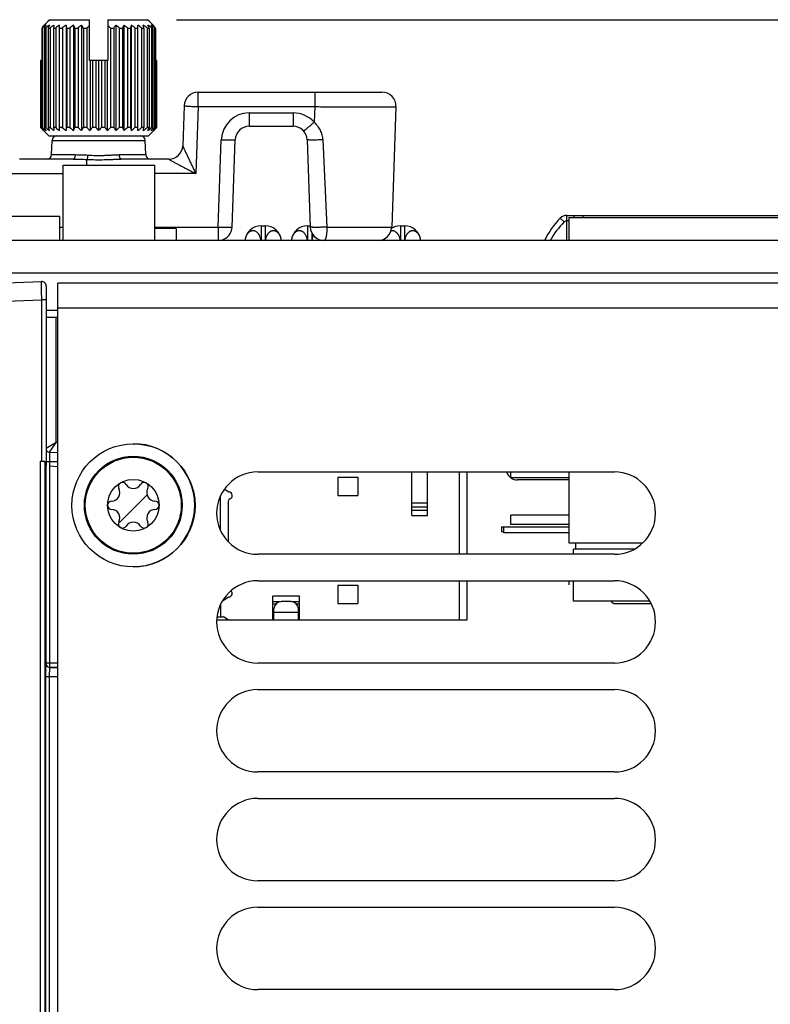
# Model space of a CAD drawing. Header units: inches. Extents: x 0 to 34, y 0 to 22.
# Tile 81 of 145: x 12.4 to 14, y 10.8 to 13. Entities that reach past the tile are written whole.
import ezdxf

# ---------------------------------------------------------------- set-up
doc = ezdxf.new("R2010")
doc.units = ezdxf.units.IN
doc.header["$LTSCALE"] = 1.87
doc.header["$MEASUREMENT"] = 0
doc.layers.get('0').update_dxf_attribs({"linetype": 'CONTINUOUS'})
for name, color, linetype in [('02___PRT_ALL_AXES', 7, 'CONTINUOUS'), ('03___PRT_ALL_CURVES', 7, 'CONTINUOUS'), ('5_ALL_CURVES', 7, 'CONTINUOUS'), ('COSMETIC', 7, 'CONTINUOUS'), ('DIMENSIONS', 7, 'CONTINUOUS')]:
    doc.layers.add(name, color=color, linetype=linetype)
doc.styles.get("Standard").update_dxf_attribs({"font": 'txt', "width": 0.8})
doc.dimstyles.new('DIMSTYLE_1', dxfattribs={"dimtxt": 0.125, "dimasz": 0.18, "dimexe": 0.125, "dimexo": 0.0625, "dimgap": 0.0625, "dimtad": 0, "dimtih": 1, "dimtoh": 1, "dimzin": 4, "dimdsep": 46, "dimtxsty": 'STANDARD', "dimblk": '_FILLED', "dimblk1": '_FILLED', "dimblk2": '_FILLED', "dimcen": 0.09, "dimadec": 0, "dimazin": 0, "dimtp": 0.001, "dimtm": 0.001, "dimtfac": 1, "dimtofl": 0, "dimtmove": 0, "dimatfit": 3, "dimldrblk": '_FILLED', "dimfxl": 1, "dimtolj": 1, "dimtzin": 4, "dimarcsym": 0})

# ---------------------------------------------------------------- blocks, each defined once
blk = doc.blocks.new('_FILLED')
at = {"color": 0, "linetype": 'BYBLOCK'}
blk.add_solid([(0, 0), (-1, 0.174), (-1, -0.174)], dxfattribs=at)
blk = doc.blocks.new('*D2')
at = {"layer": 'DIMENSIONS', "color": 2, "linetype": 'CONTINUOUS'}
for p, q in [((12.7059, 12.9534), (25.8588, 12.9534)), ((25.7338, 12.9534), (25.7338, 10.7854)), ((25.7338, 8.1799), (25.7338, 10.5354)), ((24.1637, 8.1799), (25.8588, 8.1799))]:
    blk.add_line(p, q, dxfattribs=at)
at = {"layer": 'DIMENSIONS', "color": 2, "linetype": 'CONTINUOUS', "xscale": 0.18, "yscale": 0.18, "zscale": 0.18}
for p, rotation in [((25.7338, 12.9534), 90), ((25.7338, 8.1799), 270)]:
    blk.add_blockref('_FILLED', p, dxfattribs=dict(at, rotation=rotation))
at = {"layer": 'DIMENSIONS', "color": 2, "linetype": 'CONTINUOUS', "insert": (25.7338, 10.7229), "char_height": 0.125, "width": 1.225, "attachment_point": 2, "line_spacing_factor": 0.9}
blk.add_mtext('4.77{\\Ftxt.shx;\\W1.000000;\\H0.125000; }[121.2]', dxfattribs=at)
blk = doc.blocks.new('*D4')
at = {"layer": 'DIMENSIONS', "color": 2, "linetype": 'CONTINUOUS'}
for p, q in [((12.1689, 12.4784), (10.412, 12.4784)), ((10.537, 12.4784), (10.537, 10.5479)), ((10.537, 8.1799), (10.537, 10.2979)), ((12.3824, 8.1799), (10.412, 8.1799))]:
    blk.add_line(p, q, dxfattribs=at)
at = {"layer": 'DIMENSIONS', "color": 2, "linetype": 'CONTINUOUS', "xscale": 0.18, "yscale": 0.18, "zscale": 0.18}
for p, rotation in [((10.537, 12.4784), 90), ((10.537, 8.1799), 270)]:
    blk.add_blockref('_FILLED', p, dxfattribs=dict(at, rotation=rotation))
at = {"layer": 'DIMENSIONS', "color": 2, "linetype": 'CONTINUOUS', "insert": (10.537, 10.4854), "char_height": 0.125, "width": 1.225, "attachment_point": 2, "line_spacing_factor": 0.9}
blk.add_mtext('4.30{\\Ftxt.shx;\\W1.000000;\\H0.125000; }[109.2]', dxfattribs=at)

msp = doc.modelspace()

# ---------------------------------------------------------------- linework, layer by layer
at = {"color": 7, "linetype": 'CONTINUOUS'}
for p, q in [((12.4242, 12.9451), (12.4199, 12.9409)), ((12.4263, 12.9472), (12.4242, 12.9451)), ((12.4285, 12.9493), (12.4263, 12.9472)), ((12.4326, 12.9534), (12.4285, 12.9493)), ((12.4326, 12.9534), (12.5185, 12.9534)), ((12.5185, 12.8654), (12.5185, 12.9534)), ((12.5575, 12.9534), (12.5575, 12.8654)), ((12.5575, 12.9534), (12.6434, 12.9534)), ((12.6475, 12.9493), (12.6434, 12.9534)), ((12.6497, 12.9472), (12.6475, 12.9493)), ((12.6518, 12.9451), (12.6497, 12.9472)), ((12.656, 12.9409), (12.6518, 12.9451)), ((12.4156, 12.9355), (12.4156, 12.7212)), ((12.4156, 12.9355), (12.4174, 12.9355)), ((12.4162, 12.9355), (12.4172, 12.9365)), ((12.4172, 12.9365), (12.4164, 12.9365)), ((12.4174, 12.9355), (12.4174, 12.7212)), ((12.4211, 12.9355), (12.4211, 12.7212)), ((12.4211, 12.9355), (12.424, 12.9355)), ((12.424, 12.9355), (12.424, 12.7212)), ((12.4295, 12.9355), (12.4295, 12.7212)), ((12.4295, 12.9355), (12.4335, 12.9355)), ((12.4335, 12.9355), (12.4335, 12.7212)), ((12.4405, 12.9355), (12.4405, 12.7212)), ((12.4405, 12.9355), (12.4455, 12.9355)), ((12.4455, 12.9355), (12.4455, 12.7212)), ((12.4539, 12.7151), (12.4539, 12.9417)), ((12.4539, 12.9355), (12.4598, 12.9355)), ((12.4598, 12.9355), (12.4598, 12.7212)), ((12.4681, 12.9417), (12.4681, 12.7151)), ((12.4695, 12.9355), (12.4695, 12.7212)), ((12.4695, 12.9355), (12.476, 12.9355)), ((12.476, 12.9355), (12.476, 12.7212)), ((12.484, 12.9417), (12.484, 12.7151)), ((12.4867, 12.9355), (12.4867, 12.7212)), ((12.4867, 12.9355), (12.4937, 12.9355)), ((12.4937, 12.9355), (12.4937, 12.7212)), ((12.5013, 12.9417), (12.5013, 12.7151)), ((12.5051, 12.9355), (12.5051, 12.7212)), ((12.5051, 12.9355), (12.5125, 12.9355)), ((12.5125, 12.9355), (12.5125, 12.7212)), ((12.5635, 12.9355), (12.5635, 12.7212)), ((12.5635, 12.9355), (12.5709, 12.9355)), ((12.5709, 12.9355), (12.5709, 12.7212)), ((12.5747, 12.9417), (12.5747, 12.7151)), ((12.5823, 12.9355), (12.5823, 12.7212)), ((12.5823, 12.9355), (12.5893, 12.9355)), ((12.5893, 12.9355), (12.5893, 12.7212)), ((12.592, 12.9417), (12.592, 12.7151)), ((12.6, 12.9355), (12.6, 12.7212)), ((12.6, 12.9355), (12.6065, 12.9355)), ((12.6065, 12.9355), (12.6065, 12.7212)), ((12.6079, 12.9417), (12.6079, 12.7151)), ((12.6162, 12.9355), (12.6162, 12.7212)), ((12.6162, 12.9355), (12.622, 12.9355)), ((12.622, 12.9417), (12.622, 12.7151)), ((12.6305, 12.9355), (12.6305, 12.7212)), ((12.6305, 12.9355), (12.6355, 12.9355)), ((12.6355, 12.9355), (12.6355, 12.7212)), ((12.6425, 12.9355), (12.6425, 12.7212)), ((12.6425, 12.9355), (12.6465, 12.9355)), ((12.6465, 12.9355), (12.6465, 12.7212)), ((12.652, 12.9355), (12.652, 12.7212)), ((12.652, 12.9355), (12.6549, 12.9355)), ((12.6549, 12.9355), (12.6549, 12.7212)), ((12.6586, 12.9355), (12.6586, 12.7212)), ((12.6586, 12.9355), (12.6598, 12.9355)), ((12.6588, 12.9365), (12.6596, 12.9365)), ((12.6588, 12.9365), (12.6598, 12.9355)), ((12.6598, 12.9355), (12.6604, 12.9355)), ((12.6604, 12.9355), (12.6604, 12.7212)), ((12.4131, 12.8654), (12.4131, 12.7212)), ((12.4156, 12.8654), (12.4131, 12.8654)), ((12.4137, 12.8654), (12.4137, 12.7212)), ((12.5575, 12.8654), (12.5185, 12.8654)), ((12.5194, 12.8654), (12.5194, 12.7151)), ((12.5244, 12.8654), (12.5244, 12.7212)), ((12.532, 12.8654), (12.532, 12.7212)), ((12.538, 12.8654), (12.538, 12.7151)), ((12.544, 12.8654), (12.544, 12.7212)), ((12.5516, 12.8654), (12.5516, 12.7212)), ((12.5566, 12.8654), (12.5566, 12.7151)), ((12.6628, 12.8654), (12.6604, 12.8654)), ((12.6623, 12.8654), (12.6623, 12.7212)), ((12.6628, 12.8654), (12.6628, 12.7212)), ((12.752, 12.7663), (12.752, 12.7974)), ((12.752, 12.7974), (13.1481, 12.7974)), ((13.0032, 12.7974), (13.0032, 12.7663)), ((12.722, 12.7684), (12.719, 12.6823)), ((12.7221, 12.77), (12.722, 12.769)), ((12.722, 12.769), (12.722, 12.7684)), ((12.722, 12.7684), (12.723, 12.7681)), ((12.752, 12.7663), (12.747, 12.6223)), ((12.752, 12.7663), (13.0032, 12.7663)), ((12.862, 12.7529), (12.862, 12.724)), ((12.862, 12.7529), (12.957, 12.7529)), ((12.957, 12.7529), (12.957, 12.724)), ((13.0032, 12.7663), (13.002, 12.7327)), ((13.178, 12.7663), (13.169, 12.5073)), ((12.4137, 12.7212), (12.4131, 12.7212)), ((12.4174, 12.7212), (12.4156, 12.7212)), ((12.4308, 12.7034), (12.4191, 12.7151)), ((12.424, 12.7212), (12.4211, 12.7212)), ((12.4335, 12.7212), (12.4295, 12.7212)), ((12.4455, 12.7212), (12.4405, 12.7212)), ((12.4598, 12.7212), (12.4539, 12.7212)), ((12.476, 12.7212), (12.4695, 12.7212)), ((12.4937, 12.7212), (12.4867, 12.7212)), ((12.5125, 12.7212), (12.5051, 12.7212)), ((12.532, 12.7212), (12.5244, 12.7212)), ((12.5516, 12.7212), (12.544, 12.7212)), ((12.5709, 12.7212), (12.5635, 12.7212)), ((12.5893, 12.7212), (12.5823, 12.7212)), ((12.6065, 12.7212), (12.6, 12.7212)), ((12.622, 12.7212), (12.6162, 12.7212)), ((12.6355, 12.7212), (12.6305, 12.7212)), ((12.6465, 12.7212), (12.6425, 12.7212)), ((12.6451, 12.7034), (12.6568, 12.7151)), ((12.6549, 12.7212), (12.652, 12.7212)), ((12.6604, 12.7212), (12.6586, 12.7212)), ((12.6628, 12.7212), (12.6623, 12.7212)), ((12.862, 12.724), (12.957, 12.724)), ((12.4308, 12.7034), (12.6451, 12.7034)), ((12.4366, 12.663), (12.4377, 12.6937)), ((12.4377, 12.6937), (12.6383, 12.6937)), ((12.6394, 12.663), (12.6383, 12.6937)), ((12.7954, 12.5073), (12.802, 12.695)), ((12.8254, 12.5073), (12.832, 12.695)), ((12.987, 12.695), (12.9936, 12.5073)), ((13.0204, 12.6949), (13.0296, 12.5071)), ((12.719, 12.6823), (12.7196, 12.6809)), ((12.7196, 12.6809), (12.7204, 12.6789)), ((12.4832, 12.6534), (12.3679, 12.6534)), ((12.4366, 12.663), (12.4881, 12.663)), ((12.5129, 12.6404), (12.5129, 12.6527)), ((12.5826, 12.663), (12.6394, 12.663)), ((12.689, 12.6534), (12.5862, 12.6534)), ((12.689, 12.6534), (12.689, 12.6534)), ((12.689, 12.6534), (12.6902, 12.6526)), ((12.6902, 12.6526), (12.691, 12.6521)), ((12.747, 12.6223), (12.6588, 12.6223)), ((13.5403, 12.5182), (13.532, 12.5264)), ((13.542, 12.5195), (13.5403, 12.5182)), ((13.5462, 12.5205), (13.5462, 12.5323)), ((13.5462, 12.5323), (14.1002, 12.5323)), ((13.5502, 12.5204), (13.5462, 12.5205)), ((13.5462, 12.4784), (13.5462, 12.5203)), ((13.5502, 12.5277), (13.5502, 12.4784)), ((13.5502, 12.5277), (14.0552, 12.5277)), ((13.5612, 12.5323), (13.5612, 12.5277)), ((13.5812, 12.5277), (13.5812, 12.5323)), ((12.4539, 12.507), (12.4619, 12.5071)), ((12.6588, 12.5073), (12.7954, 12.5073)), ((12.7046, 12.5045), (12.6588, 12.5045)), ((12.7046, 12.5045), (12.7046, 12.4784)), ((12.7954, 12.5073), (12.7954, 12.4784)), ((12.8877, 12.5099), (12.8877, 12.4784)), ((12.8877, 12.5099), (12.8967, 12.5099)), ((12.8967, 12.5099), (12.8967, 12.4784)), ((12.9877, 12.5099), (12.9877, 12.4784)), ((12.9877, 12.5099), (12.9935, 12.5099)), ((13.1877, 12.5099), (13.1877, 12.4784)), ((13.1877, 12.5099), (13.1967, 12.5099)), ((13.1967, 12.5099), (13.1967, 12.4784)), ((12.9967, 12.4954), (12.9967, 12.4784)), ((11.387, 12.3541), (12.4146, 12.39)), ((12.4248, 12.3802), (12.4248, 11.9944)), ((12.45, 8.9335), (12.45, 12.3865)), ((15.28, 12.3865), (12.45, 12.3865)), ((11.501, 12.3188), (12.4146, 12.3507)), ((12.4146, 12.3507), (12.4146, 12.0035)), ((12.4248, 12.3507), (12.4146, 12.3507)), ((15.28, 12.3325), (12.45, 12.3325)), ((12.4465, 12.044), (12.4248, 12.0306)), ((12.4325, 12.0228), (12.4465, 12.044)), ((12.45, 12.044), (12.4465, 12.044)), ((12.4325, 12.0228), (12.45, 12.0223)), ((12.4325, 12.0228), (12.4325, 12.0031)), ((12.4119, 12.0035), (12.4119, 9.1779)), ((12.4119, 12.0035), (12.4146, 12.0035)), ((12.4221, 12.0027), (12.4221, 9.1779)), ((12.4221, 12.0027), (12.4222, 12.0023)), ((12.4224, 12.0019), (12.4246, 11.9944)), ((12.4246, 11.9944), (12.4246, 11.5697)), ((12.4248, 12.0031), (12.4323, 12.0031)), ((12.4325, 12.0031), (12.4325, 11.9933)), ((12.4325, 12.0031), (12.45, 12.0026)), ((12.4325, 11.9933), (12.4325, 11.5697)), ((12.4325, 11.9933), (12.45, 11.9924)), ((13.0531, 11.9691), (13.0531, 11.9297)), ((13.0531, 11.9691), (13.0964, 11.9691)), ((13.0964, 11.9691), (13.0964, 11.9297)), ((13.2125, 11.8864), (13.2125, 11.9804)), ((13.246, 11.8864), (13.246, 11.9804)), ((13.3139, 11.9804), (13.3139, 11.8032)), ((13.3316, 11.8032), (13.3316, 11.9804)), ((13.4252, 11.9677), (13.4252, 11.9804)), ((13.5502, 11.9804), (13.5502, 11.8277)), ((13.5502, 11.9677), (13.4252, 11.9677)), ((13.5502, 11.9633), (13.4402, 11.9633)), ((12.8001, 11.857), (12.8001, 11.9267)), ((12.8096, 11.9434), (12.8169, 11.9382)), ((13.0531, 11.9297), (13.0964, 11.9297)), ((12.8178, 11.8295), (12.8178, 11.9186)), ((13.246, 11.9136), (13.2125, 11.9136)), ((13.2125, 11.9052), (13.246, 11.9052)), ((13.246, 11.8975), (13.2125, 11.8975)), ((13.2125, 11.8864), (13.246, 11.8864)), ((13.4252, 11.8677), (13.4252, 11.8877)), ((13.5502, 11.8877), (13.4252, 11.8877)), ((13.4052, 11.8623), (13.4052, 11.8523)), ((13.4052, 11.8623), (13.5502, 11.8623)), ((13.5502, 11.8677), (13.4252, 11.8677)), ((13.4052, 11.8523), (13.4102, 11.8523)), ((13.4102, 11.8493), (13.4102, 11.8613)), ((13.5502, 11.8613), (13.4102, 11.8613)), ((13.5502, 11.8493), (13.4102, 11.8493)), ((13.5502, 11.8277), (13.7092, 11.8277)), ((13.5652, 11.8143), (13.5652, 11.8277)), ((13.5602, 11.8032), (13.5602, 11.8143)), ((13.6908, 11.8143), (13.5602, 11.8143)), ((13.0531, 11.7368), (13.0531, 11.6974)), ((13.0531, 11.7368), (13.0964, 11.7368)), ((13.0964, 11.7368), (13.0964, 11.6974)), ((13.3139, 11.7463), (13.3139, 11.662)), ((13.3316, 11.662), (13.3316, 11.7463)), ((13.5602, 11.7023), (13.5602, 11.7463)), ((12.8008, 11.6689), (12.8008, 11.6941)), ((12.8067, 11.7043), (12.8058, 11.7043)), ((12.8169, 11.7106), (12.809, 11.705)), ((12.9133, 11.662), (12.9133, 11.7132)), ((12.9704, 11.7132), (12.9133, 11.7132)), ((12.9291, 11.7011), (12.9133, 11.7011)), ((12.9133, 11.697), (12.9204, 11.697)), ((12.9525, 11.7014), (12.9312, 11.7014)), ((12.9704, 11.7011), (12.9546, 11.7011)), ((12.9633, 11.697), (12.9704, 11.697)), ((12.9704, 11.662), (12.9704, 11.7132)), ((13.0531, 11.6974), (13.0964, 11.6974)), ((13.7249, 11.7023), (13.5602, 11.7023)), ((13.6502, 11.6973), (13.7271, 11.6973)), ((12.9133, 11.6738), (12.9155, 11.6738)), ((12.9155, 11.662), (12.9155, 11.6856)), ((12.9682, 11.6778), (12.9155, 11.6778)), ((12.9682, 11.662), (12.9682, 11.6856)), ((12.9682, 11.6738), (12.9704, 11.6738)), ((12.7927, 11.662), (13.3316, 11.662)), ((12.7929, 11.6689), (12.8067, 11.6689)), ((12.809, 11.6682), (12.8168, 11.6627)), ((12.4243, 11.5661), (12.4239, 11.555)), ((12.4245, 11.5677), (12.4243, 11.5661)), ((12.4246, 11.5677), (12.4245, 11.5677)), ((12.4246, 11.5697), (12.45, 11.5697)), ((12.4246, 11.5697), (12.4246, 11.5677)), ((12.4325, 11.5697), (12.4324, 11.5598)), ((12.4324, 11.5598), (12.4324, 11.5598)), ((12.4324, 11.5598), (12.45, 11.5598)), ((12.45, 11.5598), (12.4324, 11.5598)), ((12.4238, 11.5401), (12.4238, 8.9244)), ((12.4238, 11.5401), (12.45, 11.5401)), ((12.4317, 11.5401), (12.4317, 8.9253))]:
    msp.add_line(p, q, dxfattribs=at)
at = {"color": 3, "linetype": 'CONTINUOUS'}
msp.add_line((12.4248, 12.3284), (12.45, 12.3284), dxfattribs=at)
at = {"color": 7, "linetype": 'CONTINUOUS'}
for centre, radius in [((12.613, 11.9085), 0.1325), ((12.6126, 11.9088), 0.1053), ((12.6126, 11.9088), 0.1033), ((12.6126, 11.9088), 0.0555)]:
    msp.add_circle(centre, radius, dxfattribs=at)
for centre, radius, start, end in [((12.7214, 12.6928), 0.3904, 141.3645, 141.5527), ((12.6942, 12.7146), 0.3556, 140.4698, 141.3719), ((12.691, 12.6066), 0.4279, 128.4472, 129.7517), ((12.7278, 12.7475), 0.3597, 147.3355, 148.4905), ((12.7022, 12.5786), 0.4525, 126.6417, 127.926), ((12.8113, 12.7762), 0.4137, 156.4262, 157.3514), ((12.7192, 12.5546), 0.4762, 125.6204, 126.8708), ((13.1075, 12.7947), 0.6817, 167.5448, 168.0731), ((12.7323, 12.5483), 0.4819, 125.285, 126.5306), ((12.7455, 12.5546), 0.4762, 125.6204, 126.8708), ((11.8025, 12.7947), 0.6817, 11.9269, 12.4552), ((12.7541, 12.5786), 0.4525, 126.6417, 127.926), ((12.1049, 12.7762), 0.4137, 22.6486, 23.5738), ((12.7673, 12.6066), 0.4279, 128.4472, 129.7517), ((12.1984, 12.7475), 0.3597, 31.5095, 32.6645), ((12.786, 12.6369), 0.405, 131.3503, 132.4831), ((12.2815, 12.6275), 0.4176, 47.534, 48.6326), ((12.8651, 12.7553), 0.3451, 147.3109, 148.515), ((12.2993, 12.595), 0.4428, 50.2703, 51.5308), ((12.9545, 12.7833), 0.3957, 156.4051, 157.3725), ((12.3125, 12.5663), 0.468, 52.0953, 53.3371), ((13.2428, 12.8013), 0.6503, 167.5321, 168.0859), ((12.3305, 12.5546), 0.4762, 53.1292, 54.3796), ((12.3437, 12.5483), 0.4819, 53.4694, 54.715), ((11.9992, 12.8013), 0.6503, 11.9141, 12.4679), ((12.3568, 12.5546), 0.4762, 53.1292, 54.3796), ((12.3645, 12.5663), 0.468, 52.0953, 53.3371), ((12.2813, 12.7833), 0.3957, 22.6275, 23.5949), ((12.3756, 12.595), 0.4428, 50.2703, 51.5308), ((12.3606, 12.7553), 0.3451, 31.485, 32.6891), ((12.3912, 12.7222), 0.3435, 38.6122, 39.5461), ((12.3546, 12.6928), 0.3904, 38.4473, 38.6355), ((12.752, 12.7674), 0.03, 90, 178), ((13.1481, 12.7674), 0.03, 358, 90), ((12.862, 12.6929), 0.06, 90.0002, 177.9999), ((12.957, 12.6929), 0.06, 41.4792, 89.9994), ((12.71, 13.0048), 0.4106, 223.688, 223.9277), ((12.6923, 13.0256), 0.4126, 227.5312, 228.8104), ((12.6994, 12.9945), 0.3958, 223.9281, 224.1036), ((12.6899, 12.9854), 0.3826, 224.1034, 224.3181), ((12.6874, 12.9367), 0.3468, 218.4146, 219.722), ((12.68, 12.9757), 0.3687, 224.3181, 224.5401), ((12.6643, 12.9602), 0.3467, 224.5365, 224.9986), ((12.7004, 13.0618), 0.4428, 230.2703, 231.5308), ((12.7154, 12.9014), 0.3451, 211.485, 212.6891), ((12.7115, 13.0905), 0.468, 232.0953, 233.3371), ((12.7947, 12.8735), 0.3957, 202.6275, 203.5949), ((12.7192, 13.1022), 0.4762, 233.1292, 234.3796), ((13.0768, 12.8555), 0.6503, 191.9141, 192.4679), ((12.7323, 13.1084), 0.4819, 233.4694, 234.715), ((12.7455, 13.1022), 0.4762, 233.1292, 234.3796), ((11.8331, 12.8555), 0.6503, 347.5321, 348.0859), ((12.7635, 13.0905), 0.468, 232.0953, 233.3371), ((12.1214, 12.8735), 0.3957, 336.4051, 337.3725), ((12.7767, 13.0618), 0.4428, 230.2703, 231.5308), ((12.2108, 12.9014), 0.3451, 327.3109, 328.515), ((12.7911, 13.0256), 0.4126, 227.5312, 228.8104), ((12.2526, 12.9367), 0.3468, 320.278, 321.5854), ((12.8088, 12.9855), 0.3827, 223.6773, 224.9631), ((12.2771, 12.9758), 0.3688, 315.0127, 316.3468), ((12.834, 12.9454), 0.3606, 218.4396, 219.697), ((12.2944, 13.0149), 0.3983, 311.1666, 312.4919), ((12.8776, 12.9092), 0.3597, 211.5095, 212.6645), ((12.3087, 13.0502), 0.4279, 308.4472, 309.7517), ((12.9711, 12.8805), 0.4137, 202.6486, 203.5738), ((12.3219, 13.0782), 0.4525, 306.6417, 307.926), ((13.2735, 12.8621), 0.6817, 191.9269, 192.4552), ((12.3305, 13.1022), 0.4762, 305.6204, 306.8708), ((12.3437, 13.1084), 0.4819, 305.285, 306.5306), ((11.9685, 12.8621), 0.6817, 347.5448, 348.0731), ((12.3568, 13.1022), 0.4762, 305.6204, 306.8708), ((12.3738, 13.0782), 0.4525, 306.6417, 307.926), ((12.2647, 12.8805), 0.4137, 336.4262, 337.3514), ((12.385, 13.0502), 0.4279, 308.4472, 309.7517), ((12.3482, 12.9092), 0.3597, 327.3355, 328.4905), ((12.3932, 13.0149), 0.3983, 311.1666, 312.4919), ((12.3779, 12.9454), 0.3606, 320.303, 321.5604), ((12.4087, 12.9632), 0.351, 315.0042, 315.4606), ((12.396, 12.9757), 0.3687, 315.4599, 315.6819), ((12.3861, 12.9854), 0.3826, 315.6819, 315.8966), ((12.3766, 12.9945), 0.3958, 315.8964, 316.0719), ((12.366, 13.0048), 0.4106, 316.0723, 316.312), ((12.862, 12.694), 0.03, 90, 178), ((12.957, 12.694), 0.03, 2.0011, 90.0023), ((12.4477, 12.6934), 0.01, 90, 178), ((12.6283, 12.6934), 0.01, 2, 90), ((12.689, 12.6834), 0.03, 270, 358.0003), ((12.689, 12.6834), 0.03, 269.9793, 357.9828), ((12.4266, 12.6634), 0.01, 270, 358), ((12.6494, 12.6634), 0.01, 182, 270), ((13.6562, 12.4031), 0.175, 135.2065, 154.3479), ((13.5462, 12.5123), 0.02, 90, 135.2065), ((12.7954, 12.5084), 0.03, 284.6667, 358), ((12.8877, 12.4749), 0.035, 90, 174.2721), ((12.8967, 12.4749), 0.035, 5.7279, 90), ((12.9877, 12.4749), 0.035, 90, 174.272), ((13.0235, 12.5084), 0.03, 182, 270), ((13.139, 12.5084), 0.03, 270, 358), ((13.1877, 12.4749), 0.035, 90, 123.9005), ((13.1967, 12.4749), 0.035, 5.7279, 90), ((13.6557, 12.401), 0.1645, 134.5472, 151.7865), ((12.8536, 12.4743), 0.0342, 8.0029, 11.6659), ((13.1859, 12.4751), 0.0331, 166.8973, 174.2837), ((13.1877, 12.4749), 0.035, 167.4428, 174.272), ((12.415, 12.3802), 0.00984, 0.0143, 91.9995), ((12.4327, 12.0306), 0.00787, 209.5011, 268.5), ((13.4402, 11.9883), 0.025, 198.6586, 232.7759), ((12.5895, 11.9489), 0.00906, 31.6303, 208.3697), ((12.6126, 11.9631), 0.0181, 211.6303, 328.3697), ((12.6357, 11.9489), 0.00906, 331.6303, 148.3697), ((13.4402, 11.9883), 0.025, 235.7844, 270), ((12.5656, 11.9359), 0.0181, 271.6303, 28.3697), ((12.6596, 11.9359), 0.0181, 151.6303, 268.3697), ((12.8192, 11.9415), 0.00394, 235.008, 263.4273), ((12.8178, 11.9297), 0.00787, 289.4712, 83.4273), ((12.5663, 11.9088), 0.00906, 91.6303, 268.3697), ((12.6589, 11.9088), 0.00906, 271.6303, 88.3697), ((12.8218, 11.9186), 0.00394, 109.4712, 180), ((12.5656, 11.8816), 0.0181, 331.6303, 88.3697), ((12.6596, 11.8816), 0.0181, 91.6303, 208.3697), ((12.5895, 11.8687), 0.00906, 151.6303, 328.3697), ((12.6126, 11.8545), 0.0181, 31.6303, 148.3697), ((12.6357, 11.8687), 0.00906, 211.6303, 28.3697), ((12.8178, 11.7191), 0.00787, 276.5727, 43.376), ((12.8067, 11.7083), 0.00394, 270, 304.992), ((12.8192, 11.7074), 0.00394, 96.5727, 124.992), ((12.9312, 11.6856), 0.0157, 90, 180), ((12.9525, 11.6856), 0.0157, 0, 90), ((13.6502, 11.7073), 0.01, 210.3834, 270), ((12.8067, 11.665), 0.00394, 55.008, 90), ((12.8191, 11.6659), 0.00394, 235.008, 270), ((13.293, 11.5409), 0.8692, 179.0716, 180.0505)]:
    msp.add_arc(centre, radius, start, end, dxfattribs=at)
at = {"color": 40, "linetype": 'CONTINUOUS'}
msp.add_arc((13.6562, 12.4031), 0.175, 154.3479, 154.523, dxfattribs=at)
at = {"color": 7, "linetype": 'CONTINUOUS'}
for points, knots in [([(12.723, 12.7681), (12.7233, 12.7681), (12.7238, 12.768), (12.7252, 12.7678), (12.7273, 12.7676), (12.7303, 12.7674), (12.7339, 12.7672), (12.738, 12.7669), (12.7441, 12.7666), (12.7488, 12.7664), (12.752, 12.7663)], [0, 0, 0, 0, 0.025399, 0.05727, 0.139588, 0.24483, 0.370219, 0.512357, 0.667493, 1, 1, 1, 1]), ([(13.0032, 12.7663), (13.0089, 12.7663), (13.0202, 12.7662), (13.0372, 12.7661), (13.0538, 12.7661), (13.0699, 12.766), (13.0853, 12.766), (13.1, 12.7659), (13.1137, 12.7659), (13.1264, 12.7659), (13.1363, 12.7659), (13.1435, 12.7659), (13.1485, 12.7659), (13.153, 12.7659), (13.1573, 12.766), (13.1611, 12.766), (13.1646, 12.766), (13.1677, 12.766), (13.17, 12.7661), (13.1717, 12.7661), (13.1728, 12.7661), (13.1738, 12.7661), (13.1746, 12.7661), (13.1754, 12.7662), (13.1761, 12.7662), (13.1767, 12.7662), (13.1771, 12.7662), (13.1774, 12.7662), (13.1776, 12.7663), (13.1777, 12.7663), (13.1778, 12.7663), (13.1779, 12.7663), (13.178, 12.7663), (13.178, 12.7663), (13.178, 12.7663), (13.178, 12.7663)], [0, 0, 0, 0, 0.098013, 0.195078, 0.290263, 0.382652, 0.471356, 0.555521, 0.634337, 0.707043, 0.772938, 0.803131, 0.831389, 0.857644, 0.881833, 0.903898, 0.923785, 0.941448, 0.956843, 0.963679, 0.969935, 0.975607, 0.980693, 0.985187, 0.98909, 0.992397, 0.995108, 0.996239, 0.997221, 0.998053, 0.998735, 0.999269, 0.999654, 0.999893, 1, 1, 1, 1]), ([(13.002, 12.7326), (13.0005, 12.7314), (12.9977, 12.7289), (12.9942, 12.7259), (12.9916, 12.7236), (12.9897, 12.722), (12.9879, 12.7205), (12.9863, 12.7191), (12.9848, 12.7179), (12.9835, 12.7168), (12.9824, 12.7159), (12.9815, 12.7152), (12.981, 12.7148), (12.9806, 12.7145), (12.9803, 12.7143), (12.98, 12.7141), (12.9798, 12.714), (12.9797, 12.7139), (12.9796, 12.7138), (12.9796, 12.7138), (12.9795, 12.7138), (12.9795, 12.7138)], [0, 0, 0, 0, 0.195856, 0.383889, 0.472519, 0.556496, 0.635047, 0.707466, 0.773089, 0.831262, 0.881431, 0.92318, 0.94077, 0.956104, 0.969148, 0.979886, 0.988309, 0.994414, 0.996606, 0.998238, 1, 1, 1, 1]), ([(13.002, 12.7327), (13.0046, 12.7302), (13.0094, 12.7249), (13.0152, 12.7157), (13.019, 12.7056), (13.0202, 12.6985), (13.0204, 12.6949)], [0, 0, 0, 0, 0.25025, 0.500205, 0.750021, 1, 1, 1, 1]), ([(12.802, 12.695), (12.8039, 12.6949), (12.8078, 12.6948), (12.8125, 12.6947), (12.8161, 12.6946), (12.8186, 12.6946), (12.8209, 12.6946), (12.8231, 12.6946), (12.8251, 12.6946), (12.8268, 12.6946), (12.8283, 12.6946), (12.8296, 12.6947), (12.8305, 12.6947), (12.8311, 12.6948), (12.8314, 12.6948), (12.8316, 12.6949), (12.8317, 12.6949), (12.8318, 12.6949), (12.8319, 12.6949), (12.8319, 12.695), (12.832, 12.695), (12.832, 12.695)], [0, 0, 0, 0, 0.194609, 0.381863, 0.470351, 0.554311, 0.632957, 0.705529, 0.771299, 0.829666, 0.880066, 0.922013, 0.955148, 0.968308, 0.979154, 0.987685, 0.991086, 0.993915, 0.996184, 0.997912, 1, 1, 1, 1]), ([(13.0204, 12.6949), (13.0183, 12.6948), (13.0141, 12.6947), (13.009, 12.6945), (13.005, 12.6945), (13.0022, 12.6944), (12.9996, 12.6944), (12.9971, 12.6944), (12.9949, 12.6944), (12.9929, 12.6944), (12.9912, 12.6945), (12.9899, 12.6946), (12.9891, 12.6946), (12.9885, 12.6947), (12.9881, 12.6947), (12.9877, 12.6948), (12.9874, 12.6948), (12.9872, 12.6949), (12.9871, 12.6949), (12.987, 12.6949), (12.987, 12.695), (12.987, 12.695)], [0, 0, 0, 0, 0.188219, 0.372704, 0.460866, 0.545045, 0.624339, 0.697868, 0.764787, 0.824396, 0.876031, 0.919124, 0.937335, 0.953255, 0.966838, 0.978054, 0.9869, 0.993396, 0.995786, 0.997635, 1, 1, 1, 1]), ([(12.7204, 12.6789), (12.7208, 12.6781), (12.7217, 12.6762), (12.7235, 12.6722), (12.7261, 12.6667), (12.7293, 12.6597), (12.7328, 12.6524), (12.7362, 12.645), (12.7398, 12.6375), (12.7434, 12.6299), (12.7458, 12.6249), (12.747, 12.6223)], [0, 0, 0, 0, 0.04551, 0.097589, 0.213355, 0.337767, 0.466813, 0.598513, 0.731739, 0.865753, 1, 1, 1, 1]), ([(12.4832, 12.6534), (12.4833, 12.6534), (12.4836, 12.6534), (12.4843, 12.6536), (12.4849, 12.654), (12.4854, 12.6545), (12.486, 12.6552), (12.4866, 12.6562), (12.4872, 12.6577), (12.4877, 12.6593), (12.488, 12.6611), (12.4881, 12.6624), (12.4881, 12.663)], [0, 0, 0, 0, 0.040366, 0.082015, 0.172375, 0.222651, 0.276738, 0.396608, 0.531688, 0.67977, 0.837548, 1, 1, 1, 1]), ([(12.4832, 12.6534), (12.488, 12.6534), (12.4979, 12.6532), (12.5078, 12.6529), (12.5129, 12.6527)], [0, 0, 0, 0, 0.489417, 1, 1, 1, 1]), ([(12.4881, 12.663), (12.4925, 12.663), (12.5015, 12.6628), (12.5105, 12.6624), (12.5151, 12.6621)], [0, 0, 0, 0, 0.486035, 1, 1, 1, 1]), ([(12.5129, 12.6527), (12.5129, 12.6528), (12.5131, 12.6529), (12.5133, 12.6533), (12.5137, 12.654), (12.514, 12.6549), (12.5143, 12.6561), (12.5146, 12.6574), (12.5149, 12.6594), (12.5151, 12.661), (12.5151, 12.6621)], [0, 0, 0, 0, 0.028594, 0.062377, 0.146049, 0.250884, 0.374923, 0.515496, 0.669265, 1, 1, 1, 1]), ([(12.5129, 12.6527), (12.519, 12.6525), (12.5314, 12.6521), (12.5499, 12.6522), (12.5652, 12.6528), (12.5773, 12.6532), (12.5833, 12.6534), (12.5862, 12.6534)], [0, 0, 0, 0, 0.251977, 0.505416, 0.75621, 0.879316, 1, 1, 1, 1]), ([(12.5151, 12.6621), (12.5208, 12.6618), (12.5294, 12.6614), (12.5409, 12.6613), (12.5495, 12.6615), (12.558, 12.6619), (12.5664, 12.6624), (12.5746, 12.6629), (12.58, 12.663), (12.5826, 12.663)], [0, 0, 0, 0, 0.253698, 0.381991, 0.509935, 0.636596, 0.761116, 0.882587, 1, 1, 1, 1]), ([(12.587, 12.6534), (12.5869, 12.6534), (12.5866, 12.6534), (12.5861, 12.6536), (12.5857, 12.6538), (12.5852, 12.6542), (12.5845, 12.655), (12.5839, 12.6562), (12.5834, 12.6577), (12.5829, 12.6593), (12.5827, 12.6611), (12.5826, 12.6624), (12.5826, 12.663)], [0, 0, 0, 0, 0.037128, 0.075775, 0.117048, 0.161799, 0.263685, 0.383427, 0.520175, 0.671298, 0.833068, 1, 1, 1, 1]), ([(12.691, 12.6521), (12.6917, 12.6516), (12.6934, 12.6507), (12.6961, 12.6492), (12.6991, 12.6475), (12.7036, 12.6451), (12.7094, 12.642), (12.7166, 12.6382), (12.7241, 12.6342), (12.7317, 12.6303), (12.7393, 12.6263), (12.7444, 12.6237), (12.747, 12.6223)], [0, 0, 0, 0, 0.041061, 0.090661, 0.145775, 0.204568, 0.329088, 0.459156, 0.592383, 0.727454, 0.86353, 1, 1, 1, 1]), ([(12.4619, 12.6221), (12.4575, 12.6221), (12.4489, 12.622), (12.4362, 12.622), (12.4239, 12.6219), (12.4122, 12.6219), (12.4012, 12.6219), (12.3909, 12.6219), (12.3813, 12.6219), (12.3726, 12.6219), (12.3659, 12.6219), (12.361, 12.6219), (12.3577, 12.622), (12.3546, 12.622), (12.3518, 12.622), (12.3492, 12.622), (12.3469, 12.6221), (12.3448, 12.6221), (12.343, 12.6221), (12.3417, 12.6221), (12.3408, 12.6222), (12.3402, 12.6222), (12.3397, 12.6222), (12.3392, 12.6222), (12.3389, 12.6222), (12.3385, 12.6222), (12.3383, 12.6223), (12.3382, 12.6223), (12.3381, 12.6223), (12.3381, 12.6223), (12.338, 12.6223), (12.338, 12.6223), (12.338, 12.6223), (12.338, 12.6223)], [0, 0, 0, 0, 0.106152, 0.20902, 0.307953, 0.40232, 0.491524, 0.574997, 0.652208, 0.722669, 0.785931, 0.814736, 0.841594, 0.866464, 0.889306, 0.910084, 0.928765, 0.94532, 0.959722, 0.971951, 0.977243, 0.981985, 0.986175, 0.989811, 0.992893, 0.995418, 0.997386, 0.998162, 0.9988, 0.999299, 0.999661, 0.999889, 1, 1, 1, 1]), ([(13.5462, 12.5205), (13.5455, 12.5205), (13.544, 12.5203), (13.5426, 12.5198), (13.542, 12.5195)], [0, 0, 0, 0, 0.504573, 1, 1, 1, 1]), ([(12.7954, 12.5073), (12.7974, 12.5073), (12.8012, 12.5071), (12.8059, 12.507), (12.8095, 12.507), (12.812, 12.5069), (12.8144, 12.5069), (12.8166, 12.5069), (12.8185, 12.5069), (12.8203, 12.5069), (12.8218, 12.507), (12.823, 12.507), (12.8239, 12.5071), (12.8245, 12.5071), (12.8248, 12.5071), (12.825, 12.5072), (12.8252, 12.5072), (12.8253, 12.5072), (12.8253, 12.5073), (12.8254, 12.5073), (12.8254, 12.5073), (12.8254, 12.5073)], [0, 0, 0, 0, 0.19461, 0.381866, 0.470355, 0.554315, 0.632961, 0.705533, 0.771303, 0.829671, 0.88007, 0.922016, 0.955151, 0.96831, 0.979157, 0.987687, 0.991087, 0.993916, 0.996184, 0.997912, 1, 1, 1, 1]), ([(12.887, 12.4813), (12.8868, 12.4826), (12.8861, 12.4852), (12.8848, 12.4882), (12.8836, 12.4905), (12.8826, 12.492), (12.8815, 12.4935), (12.8803, 12.4947), (12.879, 12.4959), (12.8773, 12.4972), (12.8754, 12.4983), (12.8735, 12.4989), (12.872, 12.4992), (12.8705, 12.4994), (12.869, 12.4993), (12.8675, 12.4991), (12.8661, 12.4988), (12.8646, 12.4982), (12.8632, 12.4974), (12.8619, 12.4965), (12.8606, 12.4955), (12.8594, 12.4943), (12.8579, 12.4925), (12.8562, 12.4898), (12.8541, 12.4851), (12.8532, 12.4811), (12.8529, 12.4784)], [0, 0, 0, 0, 0.072359, 0.142214, 0.176009, 0.20893, 0.240943, 0.272063, 0.302281, 0.331562, 0.387491, 0.414625, 0.441451, 0.468037, 0.494398, 0.520711, 0.547317, 0.574599, 0.602712, 0.631564, 0.661004, 0.691063, 0.721947, 0.786801, 0.855449, 1, 1, 1, 1]), ([(12.9316, 12.4784), (12.9314, 12.4798), (12.931, 12.4826), (12.9299, 12.486), (12.9289, 12.4885), (12.9279, 12.4903), (12.9269, 12.4919), (12.9258, 12.4934), (12.9246, 12.4947), (12.9233, 12.4959), (12.922, 12.497), (12.9205, 12.4978), (12.9191, 12.4985), (12.9175, 12.499), (12.916, 12.4993), (12.9144, 12.4994), (12.9129, 12.4993), (12.9113, 12.499), (12.9098, 12.4985), (12.9083, 12.4978), (12.9069, 12.497), (12.9051, 12.4956), (12.9033, 12.4939), (12.9018, 12.4919), (12.9008, 12.4903), (12.8998, 12.4885), (12.8987, 12.486), (12.8979, 12.4833), (12.8973, 12.4806), (12.8971, 12.4791), (12.897, 12.4784)], [0, 0, 0, 0, 0.072798, 0.143496, 0.177824, 0.211286, 0.243726, 0.275038, 0.305352, 0.334898, 0.363855, 0.392129, 0.419577, 0.446208, 0.472379, 0.498483, 0.524792, 0.551344, 0.578192, 0.60551, 0.633573, 0.662557, 0.723343, 0.755156, 0.787908, 0.821558, 0.856019, 0.926952, 0.963282, 1, 1, 1, 1]), ([(12.9875, 12.4784), (12.9874, 12.4791), (12.9872, 12.4806), (12.9866, 12.4833), (12.9858, 12.486), (12.9846, 12.4885), (12.9837, 12.4903), (12.9827, 12.4919), (12.9811, 12.4939), (12.9794, 12.4956), (12.9776, 12.497), (12.9761, 12.4978), (12.9747, 12.4985), (12.9731, 12.499), (12.9716, 12.4993), (12.97, 12.4994), (12.9685, 12.4993), (12.9669, 12.499), (12.9654, 12.4985), (12.964, 12.4978), (12.9625, 12.497), (12.9612, 12.4959), (12.9599, 12.4947), (12.9587, 12.4934), (12.9575, 12.4919), (12.9562, 12.4897), (12.9547, 12.4866), (12.9535, 12.4826), (12.9531, 12.4798), (12.9529, 12.4784)], [0, 0, 0, 0, 0.036694, 0.073004, 0.143957, 0.178435, 0.212092, 0.244844, 0.276664, 0.337497, 0.366485, 0.394523, 0.421803, 0.448637, 0.475206, 0.501547, 0.527681, 0.553866, 0.580482, 0.607876, 0.636088, 0.665022, 0.694617, 0.725017, 0.756402, 0.788866, 0.856567, 0.927204, 1, 1, 1, 1]), ([(13.0296, 12.5071), (13.0285, 12.5071), (13.0263, 12.507), (13.023, 12.5069), (13.0197, 12.5068), (13.0165, 12.5067), (13.0133, 12.5066), (13.0103, 12.5066), (13.0074, 12.5066), (13.0047, 12.5066), (13.0023, 12.5066), (13.0001, 12.5066), (12.9984, 12.5067), (12.9973, 12.5068), (12.9965, 12.5068), (12.9958, 12.5069), (12.9952, 12.5069), (12.9947, 12.507), (12.9943, 12.507), (12.994, 12.5071), (12.9938, 12.5071), (12.9937, 12.5072), (12.9936, 12.5072), (12.9936, 12.5073), (12.9936, 12.5073), (12.9936, 12.5073)], [0, 0, 0, 0, 0.090673, 0.182514, 0.27418, 0.364442, 0.452252, 0.536567, 0.616379, 0.690704, 0.758597, 0.81927, 0.87198, 0.89514, 0.916083, 0.934748, 0.951072, 0.964993, 0.976474, 0.985529, 0.992218, 0.994736, 0.996774, 0.998455, 1, 1, 1, 1]), ([(13.0296, 12.5071), (13.0296, 12.5062), (13.0296, 12.5043), (13.0295, 12.5015), (13.0293, 12.4987), (13.0291, 12.4961), (13.0288, 12.4935), (13.0285, 12.4911), (13.0282, 12.4889), (13.0278, 12.4868), (13.0273, 12.4849), (13.0269, 12.4832), (13.0264, 12.4818), (13.0259, 12.4806), (13.0253, 12.4796), (13.0248, 12.479), (13.0244, 12.4787), (13.0241, 12.4785), (13.0238, 12.4784), (13.0236, 12.4784), (13.0235, 12.4784)], [0, 0, 0, 0, 0.09401, 0.187137, 0.27841, 0.366803, 0.451528, 0.531931, 0.607389, 0.677325, 0.741182, 0.798426, 0.848678, 0.891813, 0.927907, 0.957328, 0.969763, 0.980851, 0.990821, 1, 1, 1, 1]), ([(13.0296, 12.5071), (13.0344, 12.5071), (13.044, 12.5071), (13.0581, 12.507), (13.0717, 12.507), (13.0847, 12.5069), (13.0971, 12.5069), (13.1087, 12.5069), (13.1195, 12.5069), (13.1294, 12.5069), (13.1371, 12.5069), (13.1427, 12.5069), (13.1464, 12.507), (13.15, 12.507), (13.1532, 12.507), (13.1561, 12.507), (13.1588, 12.507), (13.1611, 12.5071), (13.1632, 12.5071), (13.1647, 12.5071), (13.1658, 12.5071), (13.1664, 12.5072), (13.167, 12.5072), (13.1675, 12.5072), (13.168, 12.5072), (13.1683, 12.5072), (13.1686, 12.5073), (13.1687, 12.5073), (13.1688, 12.5073), (13.1689, 12.5073), (13.169, 12.5073), (13.169, 12.5073), (13.169, 12.5073), (13.169, 12.5073)], [0, 0, 0, 0, 0.103852, 0.20509, 0.302977, 0.396801, 0.485875, 0.569552, 0.647221, 0.718315, 0.782316, 0.811509, 0.838759, 0.864015, 0.887233, 0.908369, 0.927385, 0.944248, 0.958927, 0.971395, 0.976793, 0.98163, 0.985904, 0.989614, 0.992758, 0.995334, 0.997343, 0.998134, 0.998784, 0.999292, 0.99966, 0.999891, 1, 1, 1, 1]), ([(13.1875, 12.4784), (13.1874, 12.4792), (13.1872, 12.4808), (13.1866, 12.4831), (13.186, 12.4853), (13.1851, 12.4875), (13.1842, 12.4895), (13.1832, 12.4911), (13.1824, 12.4922), (13.1816, 12.4933), (13.1804, 12.4946), (13.179, 12.4959), (13.1775, 12.497), (13.1761, 12.4978), (13.175, 12.4984), (13.1739, 12.4988), (13.1725, 12.4992), (13.1702, 12.4994), (13.1685, 12.4993), (13.1674, 12.4991)], [0, 0, 0, 0, 0.074331, 0.147768, 0.220015, 0.290812, 0.359904, 0.42704, 0.459836, 0.492109, 0.5551, 0.616016, 0.674714, 0.731302, 0.758972, 0.78635, 0.840522, 0.894155, 1, 1, 1, 1]), ([(13.2316, 12.4784), (13.2314, 12.4798), (13.231, 12.4826), (13.2299, 12.486), (13.2289, 12.4885), (13.2279, 12.4903), (13.2269, 12.4919), (13.2258, 12.4934), (13.2246, 12.4947), (13.2233, 12.4959), (13.222, 12.497), (13.2205, 12.4978), (13.2191, 12.4985), (13.2175, 12.499), (13.216, 12.4993), (13.2144, 12.4994), (13.2129, 12.4993), (13.2113, 12.499), (13.2098, 12.4985), (13.2083, 12.4978), (13.2069, 12.497), (13.2051, 12.4956), (13.2033, 12.4939), (13.2018, 12.4919), (13.2008, 12.4903), (13.1998, 12.4885), (13.1987, 12.486), (13.1979, 12.4833), (13.1973, 12.4806), (13.1971, 12.4791), (13.197, 12.4784)], [0, 0, 0, 0, 0.072798, 0.143496, 0.177824, 0.211286, 0.243726, 0.275038, 0.305352, 0.334898, 0.363855, 0.392129, 0.419577, 0.446208, 0.472379, 0.498483, 0.524792, 0.551344, 0.578192, 0.60551, 0.633573, 0.662557, 0.723343, 0.755156, 0.787908, 0.821558, 0.856019, 0.926952, 0.963282, 1, 1, 1, 1]), ([(13.0004, 12.4896), (13, 12.4888), (12.9992, 12.487), (12.9982, 12.4843), (12.9974, 12.4814), (12.9971, 12.4794), (12.997, 12.4784)], [0, 0, 0, 0, 0.24045, 0.488148, 0.741856, 1, 1, 1, 1]), ([(12.4146, 12.39), (12.4146, 12.39), (12.4146, 12.3896), (12.4145, 12.3892), (12.4145, 12.3882), (12.4145, 12.3869), (12.4145, 12.3852), (12.4145, 12.3824), (12.4145, 12.3781), (12.4145, 12.3722), (12.4145, 12.3655), (12.4146, 12.3582), (12.4146, 12.3532), (12.4146, 12.3507)], [0, 0, 0, 0, 0.004914, 0.019352, 0.043196, 0.076272, 0.118235, 0.16866, 0.293027, 0.444491, 0.617317, 0.805091, 1, 1, 1, 1]), ([(12.4141, 12.0035), (12.4154, 12.0035), (12.4179, 12.0035), (12.4209, 12.0033), (12.4228, 12.0032), (12.4239, 12.003), (12.4244, 12.0029), (12.4248, 12.0027), (12.4248, 12.0026)], [0, 0, 0, 0, 0.3716, 0.694917, 0.820539, 0.914946, 0.974559, 1, 1, 1, 1]), ([(12.4141, 12.0035), (12.4151, 12.0035), (12.4169, 12.0034), (12.4195, 12.0033), (12.421, 12.003), (12.4221, 12.0029), (12.4221, 12.0027)], [0, 0, 0, 0, 0.37818, 0.694005, 0.911464, 1, 1, 1, 1]), ([(12.4324, 11.5598), (12.4323, 11.5597), (12.4323, 11.5591), (12.4321, 11.558), (12.432, 11.5561), (12.4319, 11.5537), (12.4318, 11.5508), (12.4317, 11.5462), (12.4317, 11.5426), (12.4317, 11.5401)], [0, 0, 0, 0, 0.024587, 0.084701, 0.178636, 0.303042, 0.453242, 0.62376, 1, 1, 1, 1])]:
    msp.add_open_spline(points, degree=3, knots=knots, dxfattribs=at)
for points in [[(12.4245, 11.5677), (12.4245, 11.5663), (12.4249, 11.5649), (12.4256, 11.5637)], [(12.4246, 11.5677), (12.4246, 11.5663), (12.4249, 11.5649), (12.4256, 11.5638)], [(12.4256, 11.5638), (12.4263, 11.5626), (12.4273, 11.5616), (12.4285, 11.5609)], [(12.4256, 11.5637), (12.4263, 11.5626), (12.4273, 11.5615), (12.4285, 11.5609)], [(12.4285, 11.5609), (12.4297, 11.5602), (12.4311, 11.5598), (12.4324, 11.5598)], [(12.4285, 11.5609), (12.4296, 11.5602), (12.431, 11.5598), (12.4324, 11.5598)]]:
    msp.add_open_spline(points, degree=3, dxfattribs=at)
at = {"layer": '02___PRT_ALL_AXES', "color": 7, "linetype": 'CONTINUOUS'}
for p, q in [((12.4619, 12.4784), (12.4619, 12.6404)), ((12.4619, 12.6404), (12.6588, 12.6404)), ((12.6588, 12.4784), (12.6588, 12.6404)), ((12.4539, 12.5303), (12.2965, 12.5303)), ((12.4539, 12.5303), (12.4539, 12.4784)), ((12.4248, 12.3133), (12.45, 12.3133)), ((12.4465, 12.044), (12.4465, 12.3133)), ((12.8807, 11.9804), (13.6485, 11.9804)), ((13.6485, 11.8032), (12.8807, 11.8032)), ((12.8807, 11.7463), (13.6485, 11.7463)), ((13.6485, 11.5691), (12.8807, 11.5691)), ((12.8807, 11.5121), (13.6485, 11.5121)), ((13.6485, 11.335), (12.8807, 11.335)), ((12.8807, 11.278), (13.6485, 11.278)), ((13.6485, 11.1008), (12.8807, 11.1008)), ((12.8807, 11.0438), (13.6485, 11.0438)), ((13.6485, 10.8667), (12.8807, 10.8667))]:
    msp.add_line(p, q, dxfattribs=at)
at = {"layer": '02___PRT_ALL_AXES', "color": 3, "linetype": 'CONTINUOUS'}
for p, q in [((15.1511, 12.4784), (12.2314, 12.4784)), ((15.1655, 12.4084), (12.2314, 12.4084))]:
    msp.add_line(p, q, dxfattribs=at)
at = {"layer": '02___PRT_ALL_AXES', "color": 7, "linetype": 'CONTINUOUS'}
for centre, start, end in [((12.8807, 11.8918), 90, 270), ((13.6485, 11.8918), 270, 90), ((12.8807, 11.6577), 90, 270), ((13.6485, 11.6577), 270, 90), ((12.8807, 11.4235), 90, 270), ((13.6485, 11.4235), 270, 90), ((12.8807, 11.1894), 90, 270), ((13.6485, 11.1894), 270, 90), ((12.8807, 10.9553), 90, 270), ((13.6485, 10.9553), 270, 90)]:
    msp.add_arc(centre, 0.0886, start, end, dxfattribs=at)
at = {"layer": '03___PRT_ALL_CURVES', "color": 2, "linetype": 'CONTINUOUS'}
msp.add_line((12.5826, 11.872), (12.6422, 11.9315), dxfattribs=at)
at = {"layer": '5_ALL_CURVES', "color": 40, "linetype": 'CONTINUOUS'}
msp.add_line((13.5502, 11.7463), (13.5502, 11.7378), dxfattribs=at)
at = {"layer": 'COSMETIC', "color": 7, "linetype": 'CONTINUOUS'}
msp.add_arc((12.6126, 11.9088), 0.1323, 270, 90, dxfattribs=at)

# ---------------------------------------------------------------- dimensions: what is measured, and where the dimension line sits
at = {"layer": 'DIMENSIONS', "color": 2, "linetype": 'CONTINUOUS'}
for base, p1, p2, angle, picture, middle in [((25.7338, 8.1799), (12.6434, 12.9534), (24.1012, 8.1799), 270, '*D2', (25.7338, 10.6604)), ((10.537, 12.4784), (12.4449, 8.1799), (12.2314, 12.4784), 90, '*D4', (10.537, 10.4229))]:
    dim = msp.add_linear_dim(base=base, p1=p1, p2=p2, angle=angle, dimstyle='DIMSTYLE_1', dxfattribs=at)
    dim.commit()
    dim.dimension.update_dxf_attribs({"geometry": picture, "text_midpoint": middle, "dimtype": 160})

doc.saveas('drawing.dxf')
